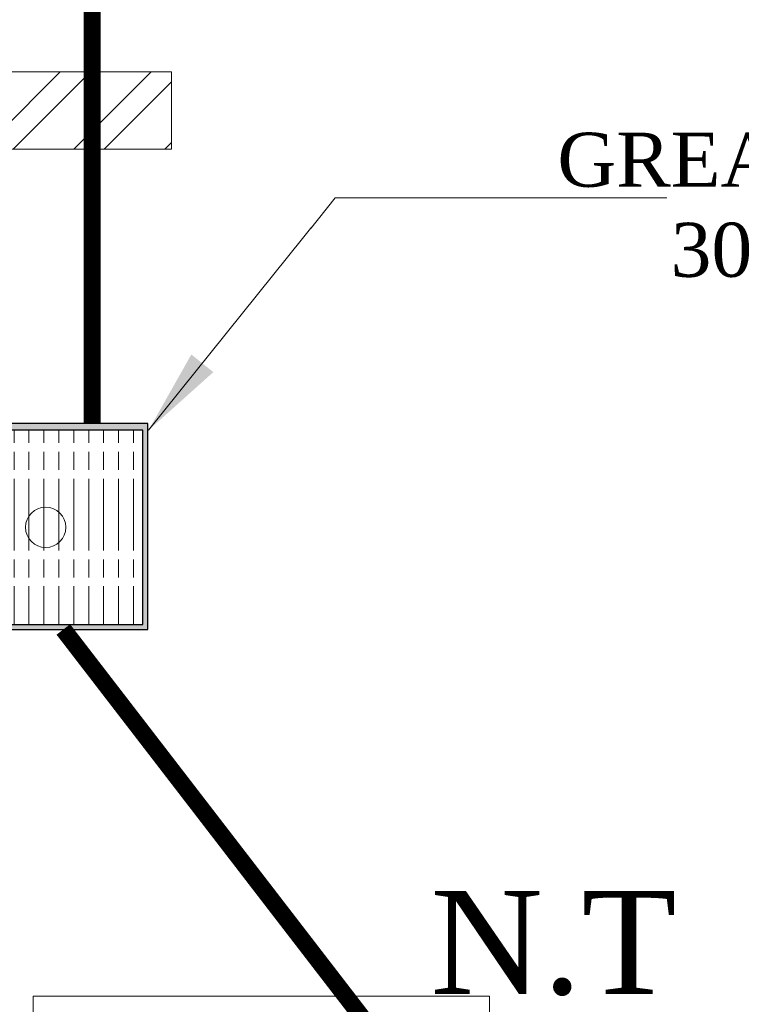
# Model space of a CAD drawing. Header units: inches. Extents: x 119662 to 158499, y 12149 to 20675.
# Tile 28 of 97: x 121855 to 121897, y 19374 to 19431. Entities that reach past the tile are written whole.
import ezdxf

# ---------------------------------------------------------------- set-up
doc = ezdxf.new("R2010")
doc.units = ezdxf.units.IN
doc.header["$MEASUREMENT"] = 0
for name, color, linetype, lineweight in [('00-GRIDTEXT', 1, 'Continuous', 13), ('CKD Equipments', 252, 'Continuous', 0), ('EQUIPMENTSSS', 11, 'Continuous', 18), ('PD_BRICK WALL_115', 134, 'Continuous', 30), ('PD_HATCH', 45, 'Continuous', 9), ('PP- 75DIA Soil Waste Sewer pipe', 90, 'Continuous', 9), ('PP-TEXT', 7, 'Continuous', 40)]:
    doc.layers.add(name, color=color, linetype=linetype, lineweight=lineweight)
for name, color, linetype in [('A95_Curb', 5, 'Continuous'), ('Drain Grating', 130, 'Continuous'), ('xKAM-B3-01-Kitchen$0$A-FURN', 8, 'Continuous')]:
    doc.layers.add(name, color=color, linetype=linetype)
doc.styles.add('Arial', font='GOTHIC.TTF')
doc.styles.get("Standard").update_dxf_attribs({"font": 'times.ttf', "height": 4})
doc.styles.add('TIMES NEW ROMAN', font='times.ttf', dxfattribs={"height": 4})
doc.dimstyles.new('PP-DIM', dxfattribs={"dimtxt": 4, "dimasz": 1, "dimexe": 1, "dimexo": 1, "dimgap": 0.09, "dimtad": 0, "dimdec": 1, "dimzin": 0, "dimdsep": 46, "dimlunit": 4, "dimtxsty": 'TIMES NEW ROMAN', "dimblk": 'ARCHTICK', "dimcen": 0.09, "dimdle": 1, "dimclrd": 256, "dimclre": 256, "dimclrt": 256, "dimadec": 0, "dimazin": 0, "dimtfac": 1, "dimtdec": 4, "dimtofl": 0, "dimtmove": 1, "dimatfit": 3, "dimfxl": 1, "dimtolj": 1, "dimtzin": 0, "dimlwd": -1, "dimlwe": -1, "dimarcsym": 0})

# ---------------------------------------------------------------- blocks, each defined once
blk = doc.blocks.new('A$C6E471120')
at = {"layer": 'EQUIPMENTSSS', "color": 251, "lineweight": 5, "ltscale": 12}
blk.add_lwpolyline([(-1694.6, -7243.4), (-2370, -7243.4), (-2370, -7988.3), (-1694.6, -7988.3)], close=True, dxfattribs=at)
blk = doc.blocks.new('FIRST FLOOR')
at = {"layer": 'PD_HATCH', "lineweight": 5}
h = blk.add_hatch(dxfattribs=at)
h.set_pattern_fill('ANSI32', color=251, scale=10)
h.set_pattern_definition([(45, (139238.8868, 19346.3716), (-2.65165, 2.65165), []), (45, (139240.6546, 19346.3716), (-2.65165, 2.65165), [])])
h.paths.add_polyline_path([(139249.658, 19348.454), (139206.408, 19348.454), (139206.408, 19343.954), (139249.658, 19343.954)])
h.paths.add_polyline_path([(139164.408, 19348.454), (139121.158, 19348.454), (139121.158, 19343.954), (139164.408, 19343.954)], flags=17)
h.paths.add_polyline_path([(139207.658, 19260.754), (139207.658, 19265.254), (139121.158, 19265.254), (139121.158, 19420.754), (139044.158, 19420.754), (139044.158, 19364.754), (139082.158, 19364.754), (139082.158, 19369.254), (139048.658, 19369.254), (139048.658, 19416.254), (139116.658, 19416.254), (139116.658, 19369.254), (139112.158, 19369.254), (139112.158, 19364.754), (139116.658, 19364.754), (139116.658, 19316.754), (139112.158, 19316.754), (139112.158, 19312.254), (139116.658, 19312.254), (139116.658, 19265.254), (139060.658, 19265.254), (139060.658, 19260.754), (139194.158, 19260.754), (139194.158, 19254.754), (139198.658, 19254.754), (139198.658, 19260.754)])
h.paths.add_polyline_path([(139249.658, 19265.254), (139249.658, 19260.754), (139411.658, 19260.754), (139411.658, 19265.254), (139258.658, 19265.254), (139258.658, 19354.754), (139318.658, 19354.754), (139318.658, 19330.754), (139323.158, 19330.754), (139323.158, 19354.754), (139402.658, 19354.754), (139402.658, 19326.754), (139407.158, 19326.754), (139407.158, 19485.754), (139411.658, 19485.754), (139411.658, 19490.254), (139402.658, 19490.254), (139402.658, 19363.754), (139258.658, 19363.754), (139258.658, 19579.754), (139249.658, 19579.754)])
at = {"layer": 'PD_BRICK WALL_115', "color": 251, "lineweight": 5}
for p, q in [((139164.408, 19348.454), (139121.158, 19348.454)), ((139164.408, 19348.454), (139164.408, 19343.954)), ((139164.408, 19343.954), (139121.158, 19343.954))]:
    blk.add_line(p, q, dxfattribs=at)
at = {"layer": '00-GRIDTEXT', "color": 8, "xscale": 0.03937007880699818, "yscale": 0.03937007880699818, "zscale": 0.03937007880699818}
blk.add_blockref('A$C6E471120', (139249.658, 19579.754), dxfattribs=at)
blk = doc.blocks.new('_ArchTick')
at = {"color": 251, "linetype": 'ByBlock', "const_width": 0.15}
blk.add_lwpolyline([(-0.5, -0.5), (0.5, 0.5)], dxfattribs=at)
blk = doc.blocks.new('FLOOR RACE')
at = {"layer": 'CKD Equipments'}
h = blk.add_hatch(color=2, dxfattribs=at)
h.dxf.hatch_style = 1
h.paths.add_polyline_path([(129328.1, 23662.5), (129328.1, 23312.5), (129678.1, 23312.5), (129678.1, 23662.5)])
h.paths.add_polyline_path([(129669.6, 23651.3), (129339.4, 23651.3), (129339.4, 23321.1), (129669.6, 23321.1)], flags=16)
at = {"layer": 'Drain Grating', "linetype": 'Continuous', "lineweight": 5}
h = blk.add_hatch(dxfattribs=at)
h.set_pattern_fill('ACAD_ISO08W100', color=256, scale=5.08, angle=90, style=0)
h.set_pattern_definition([(90, (48887.796, -854032.936), (-25.4, 9e-15), [121.92, -15.24, 30.48, -15.24])])
h.paths.add_polyline_path([(129669.6, 23651.3), (129669.6, 23321.1), (129339.4, 23321.1), (129339.4, 23651.3)])
at = {"color": 2, "lineweight": 5}
blk.add_circle((129504.5, 23486.2, 8944.1), 34.3, dxfattribs=at)
at = {"layer": 'xKAM-B3-01-Kitchen$0$A-FURN', "elevation": 34}
blk.add_lwpolyline([(129328.1, 23662.5), (129328.1, 23312.5), (129678.1, 23312.5), (129678.1, 23662.5), (129328.1, 23662.5)], dxfattribs=at)
at = {"layer": 'xKAM-B3-01-Kitchen$0$A-FURN', "elevation": 8944.1}
blk.add_lwpolyline([(129669.6, 23651.3), (129339.4, 23651.3), (129339.4, 23321.1), (129669.6, 23321.1)], close=True, dxfattribs=at)

msp = doc.modelspace()

# ---------------------------------------------------------------- block references
at = {"color": 8}
msp.add_blockref('FIRST FLOOR', (-17300.786, 79.928), dxfattribs=at)

# ---------------------------------------------------------------- next in the draw order: linework, layer by layer
at = {"layer": 'PP- 75DIA Soil Waste Sewer pipe', "ltscale": 0.015}
msp.add_lwpolyline([(121868.273, 19481.539, 1, 1, 0), (121858.996, 19472.261, 1, 1, 0), (121858.996, 19407.877, 1, 1, 0)], format="xyseb", dxfattribs=at)
at = {"layer": 'PP- 75DIA Soil Waste Sewer pipe', "ltscale": 0.015, "const_width": 1}
msp.add_lwpolyline([(121875.625, 19372.11), (121857.316, 19395.877)], dxfattribs=at)

# ---------------------------------------------------------------- next in the draw order: block references
at = {"layer": 'A95_Curb', "lineweight": 53, "xscale": 0.03428571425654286, "yscale": 0.03428571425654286, "zscale": 0.03428571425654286}
msp.add_blockref('FLOOR RACE', (117416.131, 18596.592, -306.656), dxfattribs=at)

# ---------------------------------------------------------------- next in the draw order: texts
at = {"layer": 'PP-TEXT', "insert": (121910.432, 19424.836), "char_height": 3.14961, "width": 37.07814, "attachment_point": 3, "bg_fill": 2}
msp.add_mtext('{\\fTimes New Roman|b0|i0|c0|p34;GREATING 300X300}', dxfattribs=at)
at = {"layer": 'PP-TEXT', "insert": (121878.727, 19374.508), "char_height": 6, "width": 26.6614, "attachment_point": 7, "style": 'Arial'}
msp.add_mtext('{\\fTimes New Roman|b0|i0|c0|p0;N.T}', dxfattribs=at)

# ---------------------------------------------------------------- next in the draw order: leaders
at = {"layer": 'PP-TEXT', "lineweight": 70, "ltscale": 12}
msp.add_leader([(121862.287, 19407.495), (121873.171, 19421.037), (121892.494, 19421.037)], dimstyle='PP-DIM', override={"dimtxt": 8.5, "dimasz": 5, "dimcen": 0, "dimtfac": 12, "dimtdec": 1, "dimfxl": 7, "dimfxlon": 1, "dimlwd": 18, "dimarcsym": 1}, dxfattribs=at)

doc.saveas('drawing.dxf')
